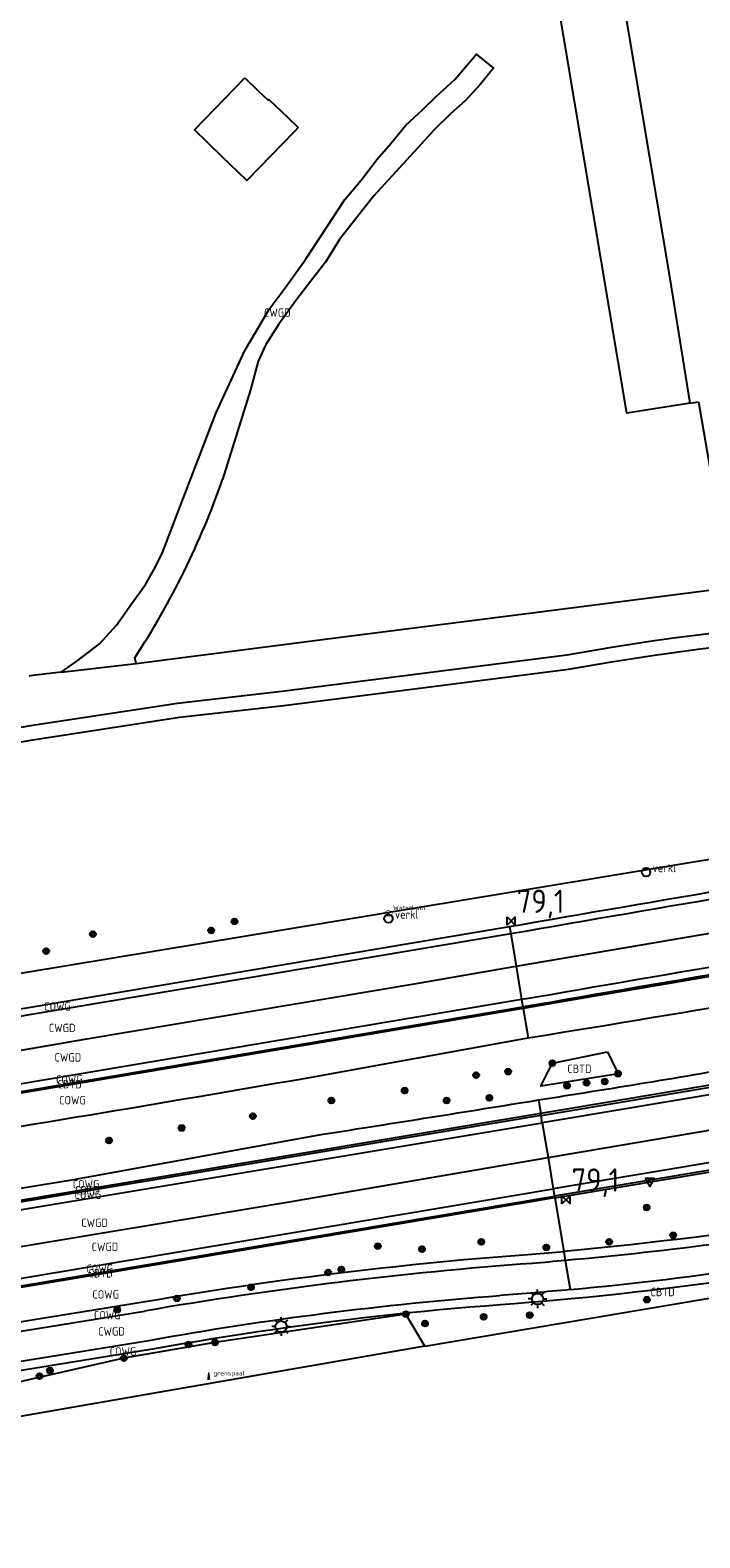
# Model space of a CAD drawing. Extents: x 143041 to 144480, y 457187 to 457942.
# Tile 16 of 20: x 144056 to 144128, y 457606 to 457767. Entities that reach past the tile are written whole.
import ezdxf
from ezdxf.enums import TextEntityAlignment as Align

# ---------------------------------------------------------------- set-up
doc = ezdxf.new("R2010")
doc.units = 0
doc.header["$LTSCALE"] = 4
doc.layers.get('0').update_dxf_attribs({"linetype": 'CONTINUOUS'})
for name, color, linetype in [('CBTD', 7, 'CONTINUOUS'), ('COWG', 7, 'CONTINUOUS'), ('CWGD', 7, 'CONTINUOUS'), ('G_BTD', 3, 'CONTINUOUS'), ('G_OWG', 6, 'CONTINUOUS'), ('G_WGD', 7, 'CONTINUOUS'), ('PPALHM', 10, 'CONTINUOUS'), ('PVGO', 102, 'CONTINUOUS')]:
    doc.layers.add(name, color=color, linetype=linetype)
for name, color, linetype, true_color in [('PBRD', 7, 'CONTINUOUS', 0xbd2877), ('PPAL', 7, 'CONTINUOUS', 0xbd2877), ('PPUT', 7, 'CONTINUOUS', 0xbd2877)]:
    doc.layers.add(name, color=color, linetype=linetype, true_color=true_color)
doc.styles.add('ISO', font='ISO')
doc.styles.get("Standard").update_dxf_attribs({"font": 'ISO'})

# ---------------------------------------------------------------- blocks, each defined once
blk = doc.blocks.new('lichtmast')
at = {"color": 0}
for p, q in [((-0.6, 0), (-1, 0)), ((-0.71, 0.71), (-0.42, 0.42)), ((0, 0.6), (0, 1)), ((0.42, 0.42), (0.71, 0.71)), ((0.6, 0), (1, 0)), ((-0.42, -0.42), (-0.71, -0.71)), ((0, -0.6), (0, -1)), ((0.42, -0.42), (0.71, -0.71))]:
    blk.add_line(p, q, dxfattribs=at)
blk.add_circle((0, 0), 0.6, dxfattribs=at)
blk = doc.blocks.new('boom')
at = {"color": 0}
for radius in [0.315, 0.225, 0.135]:
    blk.add_circle((0, 0), radius, dxfattribs=at)
blk = doc.blocks.new('verklikker')
at = {"color": 0}
blk.add_circle((0, 0), 0.45, dxfattribs=at)
at = {"color": 0, "style": 'ISO'}
blk.add_attdef('VERKLIKKER', (0.7, 0), '', height=0.9, dxfattribs=at)
blk = doc.blocks.new('waterleidingput')
at = {"linetype": 'ByBlock', "lineweight": -2}
h = blk.add_hatch(color=0, dxfattribs=at)
h.dxf.hatch_style = 1
edge = h.paths.add_edge_path()
edge.add_spline(control_points=[(0.44, 0), (0.44, 0.04), (0.43, 0.09), (0.36, 0.2), (0.28, 0.26), (0.09, 0.32), (-0.02, 0.33), (-0.22, 0.29), (-0.31, 0.24), (-0.42, 0.12), (-0.44, 0.06), (-0.44, -0.06), (-0.42, -0.12), (-0.33, -0.22), (-0.28, -0.26), (-0.1, -0.33), (0.04, -0.33), (0.27, -0.27), (0.37, -0.2), (0.43, -0.08), (0.44, -0.04), (0.44, 0)], knot_values=[0, 0, 0, 0, 0.380029, 0.380029, 1.118666, 1.118666, 1.857303, 1.857303, 2.59594, 2.59594, 3.13294, 3.13294, 3.66994, 3.66994, 4.20694, 4.20694, 5.079565, 5.079565, 5.952189, 5.952189, 6.283185, 6.283185, 6.283185, 6.283185], degree=3, periodic=0)
edge = h.paths.add_edge_path(flags=16)
edge.add_ellipse((0, 0), major_axis=(0.392, 0), ratio=0.689655, start_angle=0, end_angle=360)
h = blk.add_hatch(color=0, dxfattribs=at)
h.dxf.hatch_style = 1
h.paths.add_polyline_path([(-0.05, -0.09, -0.141608), (-0.09, -0.05), (-0.1, -0.09), (-0.17, 0.17), (-0.22, 0.17), (-0.13, -0.17), (-0.08, -0.17)])
at = {"linetype": 'ByBlock', "lineweight": -2, "true_color": 0x104b6e}
h = blk.add_hatch(color=156, dxfattribs=at)
h.dxf.hatch_style = 1
h.paths.add_polyline_path([(0.1, 0, 1), (-0.1, 0, 1)])
at = {"linetype": 'ByBlock', "lineweight": -2}
h = blk.add_hatch(color=0, dxfattribs=at)
h.dxf.hatch_style = 1
h.paths.add_polyline_path([(0.02, 0.17), (-0.03, 0.17), (-0.05, 0.09, -0.269854), (0.05, 0.09)])
h = blk.add_hatch(color=0, dxfattribs=at)
h.dxf.hatch_style = 1
h.paths.add_polyline_path([(0.23, 0.17), (0.17, 0.17), (0.1, -0.09), (0.09, -0.05, -0.141608), (0.05, -0.09), (0.07, -0.17), (0.12, -0.17)])
at = {"color": 0, "linetype": 'ByBlock', "lineweight": -2}
blk.add_attdef('WATERLEIDINGPUT', (0.5, 0.35), '', height=0.5, dxfattribs=at)
blk = doc.blocks.new('grensmarkering')
at = {"linetype": 'ByBlock', "lineweight": -2}
h = blk.add_hatch(color=0, dxfattribs=at)
h.dxf.hatch_style = 1
h.paths.add_polyline_path([(0.09, 0.55, 0.219912), (0.05, 0.61, -0.457379), (0.04, 0.66, 2.245674), (-0.04, 0.66, -0.457379), (-0.05, 0.61, 0.219912), (-0.09, 0.55), (-0.15, 0.04), (-0.18, 0.04), (-0.18, 0.01, 0.018367), (-0.1, 0, -0.954633), (0.1, 0, 0.018367), (0.18, 0.01), (0.18, 0.04), (0.15, 0.04)])
at = {"linetype": 'ByBlock', "lineweight": -2, "true_color": 0x681648}
h = blk.add_hatch(color=219, dxfattribs=at)
h.dxf.hatch_style = 1
h.paths.add_polyline_path([(0.1, 0, 1), (-0.1, 0, 1)])
at = {"linetype": 'ByBlock', "lineweight": -2}
h = blk.add_hatch(color=0, dxfattribs=at)
h.dxf.hatch_style = 1
h.paths.add_polyline_path([(0.18, -0.04, -0.022381), (0.08, -0.06, -0.528879), (-0.08, -0.06, -0.022381), (-0.18, -0.04), (-0.18, -0.13, 0.083333), (0.18, -0.13)])
at = {"color": 0, "linetype": 'ByBlock', "lineweight": -2}
blk.add_attdef('GRENSMARKERING', (0.5, 0.35), '', height=0.5, dxfattribs=at)
blk = doc.blocks.new('kilometerpaal')
at = {"color": 0}
for p, q in [((-0.44, 0.44), (0.44, -0.44)), ((-0.44, -0.44), (-0.44, 0.44)), ((0.44, 0.44), (-0.44, -0.44)), ((0.44, -0.44), (0.44, 0.44))]:
    blk.add_line(p, q, dxfattribs=at)
at = {"color": 0, "style": 'ISO'}
blk.add_attdef('KILOMETERPAAL', (0.59, 0.87), '', height=2.5, dxfattribs=at)
blk = doc.blocks.new('verkeersbord-pl')
at = {"linetype": 'Continuous'}
blk.add_circle((0, 0), 0.03, dxfattribs=at)
blk = doc.blocks.new('verkeersbord')
at = {"color": 0}
for p, q in [((0.5, 0.32), (-0.5, 0.32)), ((-0.5, 0.32), (0, -0.6)), ((0, -0.6), (0.5, 0.32))]:
    blk.add_line(p, q, dxfattribs=at)

msp = doc.modelspace()

# ---------------------------------------------------------------- linework, layer by layer
at = {"layer": 'G_BTD', "linetype": 'Continuous', "transparency": 33554687}
for points in [[(144127.256, 457727.359), (144120.443, 457726.279), (144110.174, 457787.518), (144114.949, 457788.354), (144117.047, 457788.648)], [(144079.432, 457762.275), (144080.873, 457760.883), (144081.934, 457759.857), (144082.018, 457759.945), (144084.045, 457757.988), (144085.149, 457756.921), (144084.752, 457756.51), (144079.652, 457751.232), (144076.965, 457753.827), (144074.02, 457756.672), (144079.432, 457762.275)], [(144174.735, 457686.551), (144171.414, 457685.993), (144152.561, 457682.425), (144143.221, 457680.657), (144126.553, 457677.906), (144032.128, 457662.322), (144010.088, 457658.407)], [(144109.291, 457662.559), (144109.324, 457662.363)], [(144118.389, 457657.721), (144118.825, 457656.813), (144119.513, 457655.381), (144111.214, 457654.033), (144112.007, 457655.608), (144112.461, 457656.51), (144118.389, 457657.721)], [(144111.208, 457651.106), (144111.241, 457650.909)], [(144112.726, 457642.039), (144112.693, 457642.236)], [(144098.749, 457626.143), (144133.973, 457632.087)]]:
    msp.add_lwpolyline(points, dxfattribs=at)
at = {"layer": 'G_OWG', "linetype": 'Continuous', "transparency": 33554687}
for points in [[(144054.791, 457690.898), (144056.653, 457691.222), (144072.42, 457693.637), (144083.622, 457694.912), (144114.204, 457698.8), (144118.817, 457699.592), (144123.442, 457700.308), (144128.078, 457700.946), (144132.725, 457701.506)], [(144208.105, 457678.568), (144207.495, 457678.474), (144201.369, 457677.525), (144195.245, 457676.569), (144189.121, 457675.606), (144182.999, 457674.636), (144176.878, 457673.658), (144170.759, 457672.672), (144164.64, 457671.68), (144158.523, 457670.68), (144152.407, 457669.672), (144146.292, 457668.657), (144140.178, 457667.635), (144134.066, 457666.606), (144127.954, 457665.569), (144121.845, 457664.525), (144115.736, 457663.473), (144109.324, 457662.363)], [(144010.642, 457654.814), (144107.851, 457671.164)], [(144107.851, 457671.164), (144107.983, 457670.375)], [(144209.86, 457667.624), (144113.141, 457651.428), (144111.208, 457651.106)], [(144111.241, 457650.909), (144113.174, 457651.231), (144209.892, 457667.427)], [(144011.98, 457646.161), (144012.712, 457646.284), (144109.291, 457662.559)], [(144109.324, 457662.363), (144012.745, 457646.087), (144012.01, 457645.964)], [(144109.159, 457663.349), (144109.291, 457662.559)], [(144109.291, 457662.559), (144109.592, 457662.61)], [(144109.324, 457662.363), (144109.851, 457659.215)], [(144085.806, 457654.875), (144109.851, 457659.215)], [(144109.851, 457659.215), (144110.563, 457659.344)], [(144211.291, 457658.71), (144113.769, 457642.417), (144112.693, 457642.236)], [(144112.726, 457642.039), (144113.802, 457642.22), (144211.323, 457658.513)], [(144111.208, 457651.106), (144054.028, 457641.567), (144013.739, 457634.795)], [(144110.964, 457652.564), (144111.208, 457651.106)], [(144111.241, 457650.909), (144054.061, 457641.37), (144013.769, 457634.598)], [(144111.373, 457650.12), (144111.241, 457650.909)], [(144013.515, 457636.242), (144015.936, 457636.676), (144061.052, 457644.03), (144087.82, 457648.877)], [(144112.561, 457643.025), (144112.693, 457642.236)], [(144015.121, 457625.858), (144055.813, 457632.693), (144112.693, 457642.236)], [(144112.726, 457642.039), (144055.846, 457632.496), (144015.151, 457625.661)], [(144112.726, 457642.039), (144113.685, 457636.311)], [(144158.405, 457642.58), (144147.425, 457640.749), (144145.659, 457640.447), (144143.896, 457640.154), (144142.131, 457639.868), (144140.366, 457639.589), (144138.599, 457639.318), (144136.831, 457639.055), (144135.062, 457638.799), (144133.292, 457638.551), (144131.52, 457638.31), (144129.748, 457638.076), (144127.976, 457637.851), (144126.202, 457637.633), (144124.427, 457637.422), (144122.651, 457637.219), (144120.874, 457637.024), (144119.096, 457636.836), (144117.319, 457636.656), (144115.54, 457636.483), (144113.685, 457636.311)], [(144047.926, 457627.554), (144068.498, 457630.886), (144070.294, 457631.194), (144072.099, 457631.496), (144073.905, 457631.79), (144075.713, 457632.075), (144077.521, 457632.353), (144079.331, 457632.624), (144081.142, 457632.886), (144082.954, 457633.14), (144084.767, 457633.387), (144086.582, 457633.626), (144088.397, 457633.857), (144090.213, 457634.08), (144092.03, 457634.295), (144093.848, 457634.503), (144095.667, 457634.702), (144097.487, 457634.894), (144099.308, 457635.077), (144101.129, 457635.253), (144102.951, 457635.421), (144104.774, 457635.581), (144106.598, 457635.734), (144108.422, 457635.878), (144110.24, 457636.014), (144111.999, 457636.162), (144113.685, 457636.311)], [(144113.685, 457636.311), (144113.85, 457635.322)], [(144129.828, 457632.975), (144128.125, 457632.747), (144126.421, 457632.527), (144124.716, 457632.315), (144123.009, 457632.11), (144121.302, 457631.914), (144119.595, 457631.725), (144117.886, 457631.544), (144116.176, 457631.371), (144114.466, 457631.207), (144112.949, 457631.067), (144111.433, 457630.934), (144109.916, 457630.807), (144108.398, 457630.686), (144106.883, 457630.571), (144105.248, 457630.444), (144103.615, 457630.31), (144101.983, 457630.169), (144100.35, 457630.02), (144098.719, 457629.864), (144097.089, 457629.7), (144095.459, 457629.53), (144093.83, 457629.352), (144092.202, 457629.166), (144090.574, 457628.974), (144088.948, 457628.774), (144087.322, 457628.567), (144085.698, 457628.352), (144084.074, 457628.13), (144082.449, 457627.901), (144080.828, 457627.664), (144079.209, 457627.421), (144077.59, 457627.17), (144075.971, 457626.912), (144074.354, 457626.647), (144072.737, 457626.374), (144071.124, 457626.094), (144069.502, 457625.806), (144036.922, 457620.532)], [(144098.749, 457626.143), (144096.722, 457629.58), (144076.219, 457626.531), (144066.439, 457624.847), (144049.095, 457620.929), (144032.385, 457618.24), (144020.089, 457615.07), (144016.831, 457614.799)], [(144098.749, 457626.143), (144047.627, 457617.27), (144013.944, 457611.705), (143976.918, 457605.562)]]:
    msp.add_lwpolyline(points, dxfattribs=at)
for points in [[(144107.851, 457671.164, -0.0046794), (144206.68, 457687.469)], [(144109.592, 457662.61, -0.0048319), (144207.463, 457678.671)], [(144110.563, 457659.344, 0.0042687), (144161.474, 457668.008)], [(144110.964, 457652.564, 0.0037739), (144134.257, 457656.392)], [(144039.852, 457647.221, 0.0031266), (144085.806, 457654.875)], [(144087.82, 457648.877, 0.0012489), (144110.964, 457652.564)]]:
    msp.add_lwpolyline(points, format="xyb", dxfattribs=at)
at = {"layer": 'G_WGD', "linetype": 'Continuous', "transparency": 33554687}
for points in [[(144127.256, 457727.359), (144125.109, 457740.729), (144117.047, 457788.648)], [(144059.702, 457698.456), (144061.402, 457699.642), (144063.824, 457701.523), (144065.632, 457703.52), (144067.245, 457705.79), (144068.763, 457707.869), (144069.675, 457709.451), (144070.554, 457711.216), (144072.349, 457715.898), (144076.305, 457726.248), (144079.448, 457732.992), (144080.56, 457734.93), (144082.04, 457737.42), (144083.77, 457739.71), (144085.93, 457742.78), (144088.29, 457746.29), (144090.16, 457749.22), (144091.94, 457751.29), (144093.65, 457753.54), (144095.1, 457755.22), (144096.71, 457757.18), (144098.498, 457758.821), (144100, 457760.28), (144102, 457762.09), (144104.07, 457764.51), (144104.265, 457764.811), (144106.139, 457763.284), (144104.75, 457761.58), (144103.14, 457759.84), (144101.5, 457758.37), (144099.76, 457756.69), (144098.36, 457755.16), (144095.26, 457751.75), (144093.28, 457749.61), (144091.55, 457747.42), (144089.61, 457744.9), (144088.09, 457742.48), (144086.11, 457739.94), (144084.83, 457738.25), (144083.093, 457735.807), (144081.702, 457733.63), (144080.866, 457731.838), (144080.054, 457728.786), (144077.028, 457719.139)], [(144127.256, 457727.359), (144128.147, 457727.5)], [(144128.147, 457727.5), (144129.414, 457720.218)], [(144067.772, 457699.398), (144088.601, 457702.094), (144111.391, 457704.98), (144131.279, 457707.532)], [(144113.999, 457700.286), (144083.412, 457696.397), (144072.206, 457695.122), (144056.426, 457692.705)], [(144067.772, 457699.398), (144067.617, 457700.026)], [(144056.946, 457698.134), (144056.267, 457698.032)], [(144059.702, 457698.456), (144056.946, 457698.134)], [(144059.702, 457698.456), (144067.772, 457699.398)], [(144056.426, 457692.705), (144054.544, 457692.378)], [(144108.564, 457666.904), (144121.825, 457669.176), (144145.782, 457673.241), (144192.509, 457680.767), (144207.38, 457683.081)], [(144107.983, 457670.375), (144010.775, 457654.025), (144010.764, 457654.023)], [(144107.986, 457670.375), (144107.983, 457670.375)], [(144107.983, 457670.375), (144108.564, 457666.904)], [(144011.322, 457650.413), (144027.179, 457653.026), (144062.467, 457659.105), (144098.058, 457665.104), (144108.564, 457666.904)], [(144108.564, 457666.904), (144109.159, 457663.349)], [(144210.019, 457666.637), (144113.306, 457650.442), (144111.373, 457650.12)], [(144109.159, 457663.349), (144012.579, 457647.073), (144011.858, 457646.952)], [(144109.457, 457663.399), (144109.159, 457663.349)], [(144111.999, 457646.38), (144131.616, 457649.701), (144166.474, 457655.412), (144203.174, 457661.65), (144210.625, 457662.859)], [(144211.164, 457659.5), (144113.637, 457643.206), (144112.561, 457643.025)], [(144013.891, 457633.807), (144054.193, 457640.581), (144111.373, 457650.12)], [(144111.373, 457650.12), (144111.999, 457646.38)], [(144014.473, 457630.047), (144084.606, 457641.706), (144108.259, 457645.747), (144111.999, 457646.38)], [(144111.999, 457646.38), (144112.561, 457643.025)], [(144014.999, 457626.649), (144055.68, 457633.482), (144112.561, 457643.025)], [(144113.85, 457635.322), (144114.372, 457632.202)], [(144015.845, 457621.176), (144027.603, 457623.148), (144048.088, 457626.567), (144068.662, 457629.9)], [(144016.323, 457618.086), (144036.759, 457621.518), (144069.333, 457626.791)]]:
    msp.add_lwpolyline(points, dxfattribs=at)
for points in [[(144067.617, 457700.026, 0.0612758), (144077.028, 457719.139)], [(144188.047, 457703.705, 0.0662405), (144113.999, 457700.286)], [(144206.803, 457686.678, 0.0046897), (144107.986, 457670.375)], [(144109.457, 457663.399, -0.0048211), (144207.342, 457679.462)], [(144147.591, 457639.763, -0.020254), (144113.85, 457635.322)], [(144110.319, 457635.017, 0.0248869), (144068.662, 457629.9)], [(144113.85, 457635.322, -0.001992), (144110.319, 457635.017)], [(144114.372, 457632.202, 0.0138463), (144134.782, 457634.695)], [(144069.333, 457626.791, -0.0258003), (144106.807, 457631.568)], [(144114.372, 457632.202, -0.0050211), (144106.807, 457631.568)]]:
    msp.add_lwpolyline(points, format="xyb", dxfattribs=at)

# ---------------------------------------------------------------- block references
at = {"layer": 'PBRD', "transparency": 33554687}
ref = msp.add_blockref('verklikker', (144122.53, 457677.006), dxfattribs=at)
ref.add_attrib('VERKLIKKER', 'verkl ', (144123.23, 457677.006), dxfattribs={"layer": '0', "height": 0.9, "style": 'ISO'})
ref = msp.add_blockref('verklikker', (144094.858, 457672.023), dxfattribs=at)
ref.add_attrib('VERKLIKKER', 'verkl ', (144095.558, 457672.023), dxfattribs={"layer": '0', "height": 0.9, "style": 'ISO'})
msp.add_blockref('verkeersbord', (144122.924, 457643.818), dxfattribs=at)
at = {"layer": 'PPAL', "transparency": 33554687}
for name, p in [('verkeersbord-pl', (144122.924, 457643.818)), ('lichtmast', (144110.868, 457631.202)), ('lichtmast', (144083.326, 457628.243))]:
    msp.add_blockref(name, p, dxfattribs=at)
msp.add_blockref('grensmarkering', (144075.556, 457622.64), dxfattribs=at).add_auto_attribs({'GRENSMARKERING': 'grenspaal'})
at = {"layer": 'PPALHM', "transparency": 33554687}
ref = msp.add_blockref('kilometerpaal', (144108.039, 457671.768), dxfattribs=at)
ref.add_attrib('Puntnummer', '79,1', (144108.63, 457672.636), dxfattribs={"layer": '0', "height": 2.5, "style": 'ISO'})
ref = msp.add_blockref('kilometerpaal', (144113.929, 457641.843), dxfattribs=at)
ref.add_attrib('Puntnummer', '79,1', (144114.52, 457642.711), dxfattribs={"layer": '0', "height": 2.5, "style": 'ISO'})
at = {"layer": 'PPUT', "transparency": 33554687}
msp.add_blockref('waterleidingput', (144094.849, 457672.589), dxfattribs=at).add_auto_attribs({'WATERLEIDINGPUT': 'WaterLput'})
at = {"layer": 'PVGO', "transparency": 33554687}
for p in [(144078.324, 457671.726), (144063.11, 457670.357), (144075.814, 457670.737), (144058.09, 457668.531), (144107.705, 457655.6), (144112.461, 457656.51), (144104.28, 457655.221), (144114.033, 457654.087), (144116.132, 457654.387), (144118.082, 457654.537), (144119.513, 457655.381), (144088.718, 457652.494), (144096.592, 457653.563), (144101.102, 457652.492), (144105.694, 457652.789), (144080.287, 457650.823), (144072.641, 457649.553), (144064.847, 457648.21), (144122.593, 457641.024), (144125.435, 457638.033), (144093.717, 457636.879), (144098.464, 457636.545), (144104.824, 457637.323), (144111.812, 457636.73), (144118.564, 457637.323), (144088.375, 457634.039), (144089.795, 457634.365), (144080.098, 457632.456), (144065.73, 457630.046), (144072.123, 457631.241), (144122.607, 457631.123), (144096.722, 457629.58), (144098.782, 457628.557), (144105.08, 457629.29), (144110.029, 457629.452), (144076.219, 457626.531), (144066.439, 457624.847), (144073.39, 457626.304), (144058.51, 457623.51), (144057.374, 457622.912)]:
    msp.add_blockref('boom', p, dxfattribs=at)

# ---------------------------------------------------------------- texts
at = {"layer": 'CBTD', "transparency": 33554687, "style": 'ISO'}
for p in [(144115.364, 457655.905), (144060.611, 457654.255), (144062.505, 457642.869), (144063.941, 457633.954), (144124.302, 457631.946)]:
    msp.add_text('CBTD', height=0.9, dxfattribs=at).set_placement(p, align=Align.MIDDLE_CENTER)
at = {"layer": 'COWG', "transparency": 33554687, "style": 'ISO'}
for p in [(144059.313, 457662.595), (144060.575, 457654.756), (144060.916, 457652.535), (144062.378, 457643.514), (144062.571, 457642.385), (144063.846, 457634.447), (144064.486, 457631.686), (144064.664, 457629.473), (144066.348, 457625.567)]:
    msp.add_text('COWG', height=0.9, dxfattribs=at).set_placement(p, align=Align.MIDDLE_CENTER)
at = {"layer": 'CWGD', "transparency": 33554687, "style": 'ISO'}
for p in [(144082.921, 457737.062), (144059.81, 457660.288), (144060.425, 457657.13), (144063.294, 457639.382), (144064.409, 457636.796), (144065.109, 457627.716)]:
    msp.add_text('CWGD', height=0.9, dxfattribs=at).set_placement(p, align=Align.MIDDLE_CENTER)

doc.saveas('drawing.dxf')
